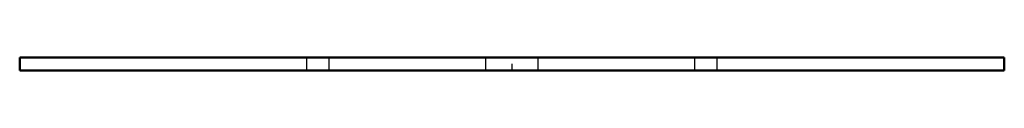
# Model space of a CAD drawing. Header units: millimetres. Extents: x -30 to 30, y 0 to 0.8.
import ezdxf

# ---------------------------------------------------------------- set-up
doc = ezdxf.new("R2010")
doc.units = ezdxf.units.MM
doc.linetypes.add('Center', pattern=[1.5, 0.45, -0.5, 0.05, -0.5])
doc.linetypes.add('Dashed', pattern=[2, 1, -1])
doc.layers.add('2', color=7, linetype='Dashed', lineweight=5)
doc.layers.add('3', color=7, linetype='Center', lineweight=5)

msp = doc.modelspace()

# ---------------------------------------------------------------- linework, layer by layer
at = {"color": 0, "lineweight": 50}
for p, q in [((-30, 0.8), (-30, 0)), ((30, 0.8), (-30, 0.8)), ((30, 0), (30, 0.8)), ((-30, 0), (30, 0))]:
    msp.add_line(p, q, dxfattribs=at)
at = {"layer": '2', "color": 0, "lineweight": 25}
for p, q in [((-12.5, 0), (-12.5, 0.8)), ((-11.136, 0), (-11.136, 0.8)), ((-1.6, 0), (-1.6, 0.8)), ((1.6, 0), (1.6, 0.8)), ((11.136, 0), (11.136, 0.8)), ((12.5, 0), (12.5, 0.8))]:
    msp.add_line(p, q, dxfattribs=at)
at = {"layer": '3', "color": 0, "lineweight": 25}
msp.add_line((0, -0.04), (0, 0.84), dxfattribs=at)

doc.saveas('drawing.dxf')
